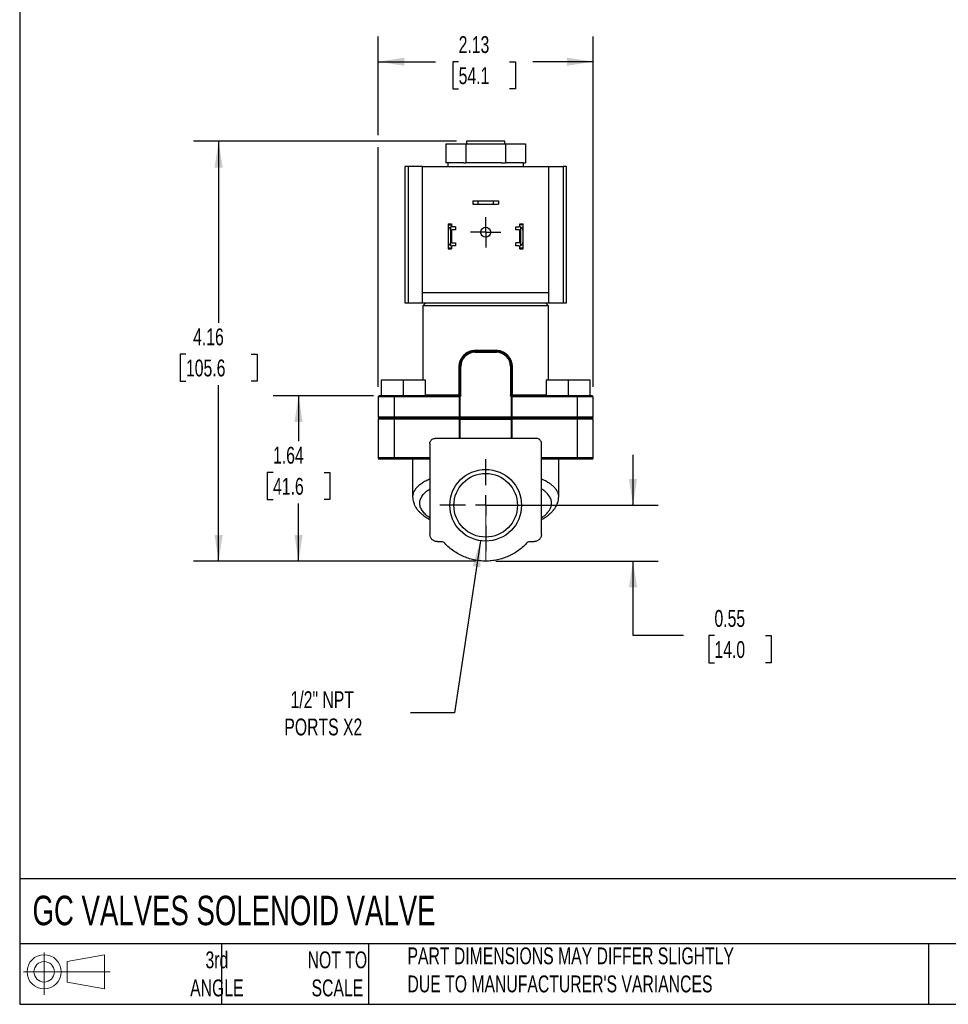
# Model space of a CAD drawing. Header units: inches. Extents: x 0.5 to 21.5, y 0.5 to 16.5.
# Tile 1 of 6: x 0.5 to 9.7, y 0.5 to 10.2. Entities that reach past the tile are written whole.
import ezdxf

# ---------------------------------------------------------------- set-up
doc = ezdxf.new("R2010")
doc.units = ezdxf.units.IN
doc.header["$LTSCALE"] = 2
doc.header["$MEASUREMENT"] = 0
doc.linetypes.add('SLD-Center', pattern=[0.75, 0.6, -0.05, 0.05, -0.05])
doc.linetypes.add('SLD-Solid', pattern=[0])
doc.layers.add('CENTER', color=40, linetype='SLD-Center')
doc.layers.add('SLD-DEFPOINTS', color=7, linetype='Continuous')
doc.layers.add('DIMENSIONS', color=140, linetype='SLD-Solid', lineweight=25)
doc.layers.add('TEXT', color=140, linetype='SLD-Solid', lineweight=25)
doc.styles.add('SLDTEXTSTYLE0', font='TXT', dxfattribs={"width": 0.7})
doc.dimstyles.new('SLDDIMSTYLE0', dxfattribs={"dimtxt": 0.169922, "dimasz": 0.26, "dimexe": 0, "dimexo": 0.0625, "dimgap": 0.04248, "dimtad": 0, "dimtih": 1, "dimtoh": 1, "dimrnd": 1e-09, "dimdsep": 46, "dimtxsty": 'SLDTEXTSTYLE0', "dimsah": 1, "dimcen": 0.09, "dimadec": 0, "dimazin": 2, "dimtfac": 1, "dimtmove": 0, "dimatfit": 0, "dimfxl": 0, "dimfrac": 2, "dimtolj": 1, "dimtzin": 12, "dimarcsym": 0})
doc.dimstyles.new('SLDDIMSTYLE1', dxfattribs={"dimtxt": 0.169922, "dimasz": 0.26, "dimexe": 0, "dimexo": 0.0625, "dimgap": 0.04248, "dimtad": 0, "dimtih": 1, "dimtoh": 1, "dimrnd": 1e-09, "dimzin": 12, "dimdsep": 46, "dimtxsty": 'SLDTEXTSTYLE0', "dimsah": 1, "dimcen": 0.09, "dimadec": 0, "dimazin": 3, "dimtfac": 1, "dimtofl": 0, "dimtmove": 0, "dimatfit": 3, "dimfxl": 0, "dimfrac": 2, "dimtolj": 1, "dimtzin": 12, "dimarcsym": 0})
doc.dimstyles.new('SLDDIMSTYLE2', dxfattribs={"dimtxt": 0.169922, "dimasz": 0.26, "dimexe": 0, "dimexo": 0.0625, "dimgap": 0.04248, "dimtad": 0, "dimtih": 1, "dimtoh": 1, "dimrnd": 1e-09, "dimzin": 12, "dimdsep": 46, "dimtxsty": 'SLDTEXTSTYLE0', "dimsah": 1, "dimcen": 0, "dimadec": 0, "dimazin": 3, "dimtfac": 1, "dimtofl": 0, "dimtmove": 0, "dimatfit": 3, "dimfxl": 0, "dimfrac": 2, "dimtolj": 1, "dimtzin": 12, "dimarcsym": 0})

# ---------------------------------------------------------------- blocks, each defined once
blk = doc.blocks.new('Block11')
at = {"color": 7, "linetype": 'SLD-Solid', "lineweight": 18}
for p, q in [((0.2038, 0.4182), (0.2038, 0)), ((0.4315, 0.3281), (0.8012, 0.3962)), ((0.8012, 0.3962), (0.8012, 0.0576)), ((0.4315, 0.1257), (0.4315, 0.3281)), ((0, 0.2269), (0.8562, 0.2269)), ((0.4315, 0.1257), (0.8012, 0.0576))]:
    blk.add_line(p, q, dxfattribs=at)
for radius in [0.1693, 0.1012]:
    blk.add_circle((0.2038, 0.2269), radius, dxfattribs=at)
blk = doc.blocks.new('Block12')
at = {"layer": 'SLD-DEFPOINTS'}
blk.add_blockref('Block11', (0, 0), dxfattribs=at)
blk = doc.blocks.new('_D')
at = {"layer": 'DIMENSIONS'}
for p, q in [((6.5734, 5.4396), (6.5734, 5.9396)), ((5.2143, 5.4396), (6.8234, 5.4396)), ((5.2143, 4.8871), (6.8234, 4.8871)), ((6.5734, 4.1502), (6.5734, 4.8871)), ((7.0734, 4.1502), (6.5734, 4.1502)), ((7.3798, 4.1502), (7.3228, 4.1502)), ((7.3228, 4.1502), (7.3228, 3.8801)), ((7.8848, 4.1502), (7.9418, 4.1502)), ((7.9418, 4.1502), (7.9418, 3.8801)), ((7.3228, 3.8801), (7.3798, 3.8801)), ((7.9418, 3.8801), (7.8848, 3.8801))]:
    blk.add_line(p, q, dxfattribs=at)
for points in [[(6.5734, 5.4396), (6.6134, 5.6996), (6.5334, 5.6996)], [(6.5734, 4.8871), (6.5334, 4.6271), (6.6134, 4.6271)]]:
    blk.add_solid(points, dxfattribs=at)
at = {"layer": 'DIMENSIONS', "char_height": 0.16667, "attachment_point": 1, "style": 'SLDTEXTSTYLE0'}
for s, insert in [('0.55', (7.3798, 4.4031)), ('14.0', (7.3798, 4.095))]:
    blk.add_mtext(s, dxfattribs=dict(at, insert=insert))
blk = doc.blocks.new('_D_1')
at = {"layer": 'DIMENSIONS'}
for p, q in [((4.0022, 6.523), (3.0114, 6.523)), ((3.2614, 6.523), (3.2614, 6.0738)), ((3.0089, 5.7657), (2.9519, 5.7657)), ((2.9519, 5.7657), (2.9519, 5.4956)), ((3.5139, 5.7657), (3.5709, 5.7657)), ((3.5709, 5.7657), (3.5709, 5.4956)), ((2.9519, 5.4956), (3.0089, 5.4956)), ((3.5709, 5.4956), (3.5139, 5.4956)), ((3.2614, 4.8871), (3.2614, 5.4576)), ((5.0143, 4.8871), (3.0114, 4.8871))]:
    blk.add_line(p, q, dxfattribs=at)
for points in [[(3.2614, 6.523), (3.2214, 6.263), (3.3014, 6.263)], [(3.2614, 4.8871), (3.3014, 5.1471), (3.2214, 5.1471)]]:
    blk.add_solid(points, dxfattribs=at)
at = {"layer": 'DIMENSIONS', "char_height": 0.16667, "attachment_point": 1, "style": 'SLDTEXTSTYLE0'}
for s, insert in [('1.64', (3.0089, 6.0186)), ('41.6', (3.0089, 5.7105))]:
    blk.add_mtext(s, dxfattribs=dict(at, insert=insert))
blk = doc.blocks.new('_D_2')
at = {"layer": 'DIMENSIONS'}
for p, q in [((4.8258, 9.043), (2.2199, 9.043)), ((2.4699, 9.043), (2.4699, 7.2452)), ((2.1468, 6.9371), (2.0897, 6.9371)), ((2.0897, 6.9371), (2.0897, 6.667)), ((2.7931, 6.9371), (2.8502, 6.9371)), ((2.8502, 6.9371), (2.8502, 6.667)), ((2.0897, 6.667), (2.1468, 6.667)), ((2.4699, 4.8871), (2.4699, 6.629)), ((2.8502, 6.667), (2.7931, 6.667)), ((5.0143, 4.8871), (2.2199, 4.8871))]:
    blk.add_line(p, q, dxfattribs=at)
for points in [[(2.4699, 9.043), (2.4299, 8.783), (2.5099, 8.783)], [(2.4699, 4.8871), (2.5099, 5.1471), (2.4299, 5.1471)]]:
    blk.add_solid(points, dxfattribs=at)
at = {"layer": 'DIMENSIONS', "char_height": 0.16667, "attachment_point": 1, "style": 'SLDTEXTSTYLE0'}
for s, insert in [('4.16', (2.2175, 7.19)), ('105.6', (2.1468, 6.8819))]:
    blk.add_mtext(s, dxfattribs=dict(at, insert=insert))
blk = doc.blocks.new('_D_3')
at = {"layer": 'DIMENSIONS'}
for p, q in [((4.0488, 9.103), (4.0488, 10.0804)), ((6.1798, 6.613), (6.1798, 10.0804)), ((4.0488, 9.8304), (4.6166, 9.8304)), ((4.8468, 9.8304), (4.7898, 9.8304)), ((4.7898, 9.8304), (4.7898, 9.5604)), ((5.3518, 9.8304), (5.4088, 9.8304)), ((5.4088, 9.8304), (5.4088, 9.5604)), ((6.1798, 9.8304), (5.5821, 9.8304)), ((4.7898, 9.5604), (4.8468, 9.5604)), ((5.4088, 9.5604), (5.3518, 9.5604)), ((4.0488, 6.613), (4.0488, 8.983))]:
    blk.add_line(p, q, dxfattribs=at)
for points in [[(4.0488, 9.8304), (4.3088, 9.7904), (4.3088, 9.8704)], [(6.1798, 9.8304), (5.9198, 9.8704), (5.9198, 9.7904)]]:
    blk.add_solid(points, dxfattribs=at)
at = {"layer": 'DIMENSIONS', "char_height": 0.16667, "attachment_point": 1, "style": 'SLDTEXTSTYLE0'}
for s, insert in [('2.13', (4.8468, 10.0833)), ('54.1', (4.8468, 9.7752))]:
    blk.add_mtext(s, dxfattribs=dict(at, insert=insert))
blk = doc.blocks.new('_D_4')
at = {"layer": 'DIMENSIONS'}
for p, q in [((5.0619, 5.0885), (4.8073, 3.3839)), ((4.8073, 3.3839), (4.3698, 3.3839))]:
    blk.add_line(p, q, dxfattribs=at)
blk.add_solid([(5.0619, 5.0885), (4.9839, 4.8373), (5.063, 4.8255)], dxfattribs=at)
at = {"layer": 'DIMENSIONS', "char_height": 0.16667, "attachment_point": 1, "style": 'SLDTEXTSTYLE0'}
for s, insert in [('1/2" NPT', (3.1823, 3.5987)), ('PORTS X2', (3.1207, 3.3287))]:
    blk.add_mtext(s, dxfattribs=dict(at, insert=insert))
blk = doc.blocks.new('SW_CENTERMARKSYMBOL_0')
at = {"layer": 'CENTER', "color": 0}
for p, q in [((0, 0.1), (0, 0.14975)), ((0, 0), (0, 0.1)), ((-0.1, 0), (-0.14975, 0)), ((0, 0), (-0.1, 0)), ((0, 0), (0, -0.1)), ((0, 0), (0.1, 0)), ((0.1, 0), (0.14975, 0)), ((0, -0.1), (0, -0.14975))]:
    blk.add_line(p, q, dxfattribs=at)
blk = doc.blocks.new('SW_CENTERMARKSYMBOL_1')
at = {"layer": 'CENTER', "color": 0}
for p, q in [((0, 0.2), (0, 0.455)), ((0, 0), (0, 0.1)), ((-0.2, 0), (-0.455, 0)), ((0, 0), (-0.1, 0)), ((0, 0), (0, -0.1)), ((0, 0), (0.1, 0)), ((0.2, 0), (0.455, 0)), ((0, -0.2), (0, -0.455))]:
    blk.add_line(p, q, dxfattribs=at)

msp = doc.modelspace()

# ---------------------------------------------------------------- linework, layer by layer
for p, q in [((4.7211, 9.016), (4.7211, 8.83)), ((4.7211, 9.016), (4.9177, 9.016)), ((4.9177, 9.016), (4.9177, 8.83)), ((4.9177, 9.016), (5.3109, 9.016)), ((4.9258, 9.043), (4.9258, 9.016)), ((5.3028, 9.043), (4.9258, 9.043)), ((5.3028, 9.016), (5.3028, 9.043)), ((5.3109, 9.016), (5.3109, 8.83)), ((5.3109, 9.016), (5.5075, 9.016)), ((5.5075, 9.016), (5.5075, 8.83)), ((4.3143, 8.793), (4.3143, 7.443)), ((4.3454, 8.793), (4.3143, 8.793)), ((4.3454, 8.793), (4.3454, 7.443)), ((4.4893, 8.793), (4.3454, 8.793)), ((4.4893, 7.543), (4.4893, 8.793)), ((4.4893, 8.793), (5.7393, 8.793)), ((4.7433, 8.83), (4.7211, 8.83)), ((4.7413, 8.83), (4.7413, 8.793)), ((4.8956, 8.83), (4.7433, 8.83)), ((4.8956, 8.83), (4.9177, 8.83)), ((4.962, 8.83), (4.9177, 8.83)), ((5.2666, 8.83), (4.962, 8.83)), ((5.2666, 8.83), (5.3109, 8.83)), ((5.3331, 8.83), (5.3109, 8.83)), ((5.4853, 8.83), (5.3331, 8.83)), ((5.4853, 8.83), (5.5075, 8.83)), ((5.4873, 8.793), (5.4873, 8.83)), ((5.7393, 7.543), (5.7393, 8.793)), ((5.7393, 8.793), (5.8832, 8.793)), ((5.8832, 8.793), (5.8832, 7.443)), ((5.9143, 8.793), (5.8832, 8.793)), ((5.9143, 7.443), (5.9143, 8.793)), ((4.9878, 8.452), (4.9878, 8.42)), ((4.9878, 8.452), (5.0378, 8.452)), ((4.9878, 8.42), (5.0378, 8.42)), ((5.0378, 8.452), (5.0378, 8.42)), ((5.0378, 8.452), (5.1908, 8.452)), ((5.0378, 8.42), (5.1908, 8.42)), ((5.1908, 8.42), (5.1908, 8.452)), ((5.1908, 8.452), (5.2408, 8.452)), ((5.1908, 8.42), (5.2408, 8.42)), ((5.2408, 8.452), (5.2408, 8.42)), ((4.7433, 8.227), (4.7753, 8.227)), ((4.7433, 8.227), (4.7433, 8.2156)), ((4.7433, 8.2156), (4.7753, 8.2156)), ((4.7433, 8.2156), (4.7433, 8.1556)), ((4.7693, 8.0104), (4.7693, 8.1937)), ((4.7753, 8.227), (4.7753, 8.2156)), ((4.7753, 8.2156), (4.7753, 8.1955)), ((4.8143, 8.1965), (4.7843, 8.1965)), ((4.8143, 8.1965), (4.8143, 8.1655)), ((5.4143, 8.1655), (5.4143, 8.1965)), ((5.4143, 8.1965), (5.4443, 8.1965)), ((5.4533, 8.227), (5.4853, 8.227)), ((5.4533, 8.2156), (5.4533, 8.227)), ((5.4853, 8.2156), (5.4533, 8.2156)), ((5.4533, 8.1955), (5.4533, 8.2156)), ((5.4593, 8.1937), (5.4593, 8.0104)), ((5.4853, 8.2156), (5.4853, 8.227)), ((5.4853, 8.1556), (5.4853, 8.2156)), ((4.7433, 8.1556), (4.7433, 8.0485)), ((4.7753, 8.1595), (4.7753, 8.0445)), ((4.8143, 8.1655), (4.7813, 8.1655)), ((5.4473, 8.1655), (5.4143, 8.1655)), ((5.4533, 8.0445), (5.4533, 8.1595)), ((5.4853, 8.0485), (5.4853, 8.1556)), ((4.7433, 8.0485), (4.7433, 7.9885)), ((4.7753, 8.0085), (4.7753, 7.9885)), ((4.7813, 8.0385), (4.8143, 8.0385)), ((4.8143, 8.0075), (4.7843, 8.0075)), ((4.8143, 8.0385), (4.8143, 8.0075)), ((5.4143, 8.0075), (5.4143, 8.0385)), ((5.4473, 8.0385), (5.4143, 8.0385)), ((5.4443, 8.0075), (5.4143, 8.0075)), ((5.4533, 7.9885), (5.4533, 8.0085)), ((5.4853, 7.9885), (5.4853, 8.0485)), ((4.7433, 7.9885), (4.7753, 7.9885)), ((4.7433, 7.9885), (4.7433, 7.977)), ((4.7433, 7.977), (4.7753, 7.977)), ((4.7753, 7.9885), (4.7753, 7.977)), ((5.4533, 7.9885), (5.4853, 7.9885)), ((5.4533, 7.977), (5.4533, 7.9885)), ((5.4533, 7.977), (5.4853, 7.977)), ((5.4853, 7.977), (5.4853, 7.9885)), ((5.7393, 7.543), (4.4893, 7.543)), ((4.4893, 7.443), (4.4893, 7.543)), ((5.7393, 7.443), (5.7393, 7.543)), ((4.3143, 7.443), (4.3454, 7.443)), ((4.3454, 7.443), (4.4893, 7.443)), ((4.4893, 7.443), (5.7393, 7.443)), ((4.5218, 7.443), (4.4918, 7.413)), ((4.4918, 7.413), (4.4918, 6.683)), ((5.7368, 7.413), (4.4918, 7.413)), ((5.7368, 7.413), (5.7068, 7.443)), ((5.7368, 6.683), (5.7368, 7.413)), ((5.7393, 7.443), (5.8832, 7.443)), ((5.8832, 7.443), (5.9143, 7.443)), ((5.2203, 6.964), (5.0083, 6.964)), ((5.0083, 6.964), (5.0083, 6.954)), ((5.0083, 6.954), (5.2203, 6.954)), ((5.01, 6.974), (5.2186, 6.974)), ((5.2203, 6.964), (5.2203, 6.954)), ((4.8583, 6.814), (4.8525, 6.814)), ((4.8525, 6.533), (4.8525, 6.814)), ((4.8583, 6.814), (4.8683, 6.814)), ((4.8583, 6.814), (4.8583, 6.5326)), ((4.8683, 6.5254), (4.8683, 6.814)), ((5.3603, 6.814), (5.3603, 6.5254)), ((5.3703, 6.814), (5.3603, 6.814)), ((5.3703, 6.5326), (5.3703, 6.814)), ((5.3703, 6.814), (5.3761, 6.814)), ((5.3761, 6.814), (5.3761, 6.533)), ((4.0813, 6.523), (4.0813, 6.683)), ((4.0813, 6.683), (4.2988, 6.683)), ((4.2988, 6.683), (4.2988, 6.523)), ((4.2988, 6.683), (4.5163, 6.683)), ((4.5163, 6.683), (4.5163, 6.523)), ((5.7123, 6.683), (5.7123, 6.523)), ((5.7123, 6.683), (5.9298, 6.683)), ((5.9298, 6.683), (5.9298, 6.523)), ((5.9298, 6.683), (6.1473, 6.683)), ((6.1473, 6.683), (6.1473, 6.523)), ((4.5163, 6.533), (4.8525, 6.533)), ((4.8525, 6.533), (4.8583, 6.533)), ((5.3761, 6.533), (5.3703, 6.533)), ((5.3761, 6.533), (5.7123, 6.533)), ((4.0488, 6.513), (4.0488, 6.311)), ((4.2092, 6.513), (4.0488, 6.513)), ((4.0813, 6.523), (4.1022, 6.523)), ((4.2128, 6.523), (4.1376, 6.523)), ((4.8549, 6.513), (4.2092, 6.513)), ((4.2092, 6.513), (4.2092, 6.311)), ((4.8483, 6.523), (4.2128, 6.523)), ((4.8549, 6.311), (4.8549, 6.513)), ((4.862, 6.311), (4.862, 6.518)), ((5.3666, 6.518), (5.3666, 6.311)), ((6.0194, 6.513), (5.3738, 6.513)), ((5.3738, 6.513), (5.3738, 6.311)), ((6.0158, 6.523), (5.3803, 6.523)), ((6.1264, 6.523), (6.0158, 6.523)), ((6.0194, 6.513), (6.0194, 6.311)), ((6.1798, 6.513), (6.0194, 6.513)), ((6.1473, 6.523), (6.1264, 6.523)), ((6.1798, 6.311), (6.1798, 6.513)), ((4.2092, 6.311), (4.0488, 6.311)), ((4.0488, 6.291), (4.0488, 5.908)), ((4.2092, 6.291), (4.0488, 6.291)), ((4.2128, 6.301), (4.0588, 6.301)), ((4.8549, 6.311), (4.2092, 6.311)), ((4.8549, 6.291), (4.2092, 6.291)), ((4.2092, 6.291), (4.2092, 5.908)), ((4.8584, 6.301), (4.2128, 6.301)), ((4.862, 6.311), (4.8549, 6.311)), ((4.862, 6.291), (4.8549, 6.291)), ((4.8549, 6.101), (4.8549, 6.291)), ((4.862, 6.301), (4.8584, 6.301)), ((5.3666, 6.311), (4.862, 6.311)), ((4.862, 6.301), (4.862, 6.311)), ((5.3666, 6.301), (4.862, 6.301)), ((4.862, 6.291), (4.862, 6.301)), ((4.862, 6.101), (4.862, 6.291)), ((4.862, 6.291), (5.3666, 6.291)), ((5.3666, 6.311), (5.3666, 6.301)), ((5.3666, 6.311), (5.3738, 6.311)), ((5.3702, 6.301), (5.3666, 6.301)), ((5.3666, 6.301), (5.3666, 6.291)), ((5.3738, 6.291), (5.3666, 6.291)), ((5.3666, 6.291), (5.3666, 6.101)), ((6.0158, 6.301), (5.3702, 6.301)), ((6.0194, 6.311), (5.3738, 6.311)), ((5.3738, 6.291), (5.3738, 6.101)), ((6.0194, 6.291), (5.3738, 6.291)), ((6.1698, 6.301), (6.0158, 6.301)), ((6.1798, 6.311), (6.0194, 6.311)), ((6.0194, 6.291), (6.0194, 5.908)), ((6.1798, 6.291), (6.0194, 6.291)), ((6.1798, 5.908), (6.1798, 6.291)), ((4.2092, 5.908), (4.0488, 5.908)), ((4.0588, 5.898), (4.2128, 5.898)), ((4.5618, 5.908), (4.2092, 5.908)), ((4.2128, 5.898), (4.5618, 5.898)), ((4.3908, 5.898), (4.3908, 5.5249)), ((6.0194, 5.908), (5.6668, 5.908)), ((5.6668, 5.898), (6.0158, 5.898)), ((5.8378, 5.5249), (5.8378, 5.898)), ((6.1798, 5.908), (6.0194, 5.908)), ((4.391, 5.5249), (4.391, 5.524))]:
    msp.add_line(p, q)
at = {"color": 7, "linetype": 'SLD-Center', "lineweight": 18}
msp.add_line((5.1143, 5.4396), (5.1143, 4.8871), dxfattribs=at)
at = {"flags": 128}
for points in [[(4.8525, 6.533), (4.8524, 6.5311), (4.8522, 6.5292), (4.8518, 6.5275), (4.8513, 6.526), (4.8506, 6.5247), (4.8499, 6.5238), (4.8491, 6.5232), (4.8483, 6.523)], [(5.3803, 6.523), (5.3795, 6.5232), (5.3787, 6.5238), (5.378, 6.5247), (5.3773, 6.526), (5.3768, 6.5275), (5.3764, 6.5292), (5.3762, 6.5311), (5.3761, 6.533)], [(4.2128, 6.523), (4.2121, 6.5228), (4.2115, 6.5223), (4.2108, 6.5214), (4.2103, 6.5201), (4.2098, 6.5186), (4.2095, 6.5169), (4.2093, 6.515), (4.2092, 6.513)], [(6.0158, 6.523), (6.0165, 6.5228), (6.0172, 6.5223), (6.0178, 6.5214), (6.0183, 6.5201), (6.0188, 6.5186), (6.0191, 6.5169), (6.0193, 6.515), (6.0194, 6.513)], [(4.2092, 6.311), (4.2093, 6.3091), (4.2095, 6.3072), (4.2098, 6.3055), (4.2103, 6.304), (4.2108, 6.3027), (4.2115, 6.3018), (4.2121, 6.3012), (4.2128, 6.301)], [(4.2128, 6.301), (4.2121, 6.3008), (4.2115, 6.3003), (4.2108, 6.2994), (4.2103, 6.2981), (4.2098, 6.2966), (4.2095, 6.2949), (4.2093, 6.293), (4.2092, 6.291)], [(4.8584, 6.301), (4.8577, 6.3012), (4.8571, 6.3018), (4.8564, 6.3027), (4.8559, 6.304), (4.8555, 6.3055), (4.8551, 6.3072), (4.8549, 6.3091), (4.8549, 6.311)], [(4.8549, 6.291), (4.8549, 6.293), (4.8551, 6.2949), (4.8555, 6.2966), (4.8559, 6.2981), (4.8564, 6.2994), (4.8571, 6.3003), (4.8577, 6.3008), (4.8584, 6.301)], [(5.3738, 6.311), (5.3737, 6.3091), (5.3735, 6.3072), (5.3732, 6.3055), (5.3727, 6.304), (5.3722, 6.3027), (5.3716, 6.3018), (5.3709, 6.3012), (5.3702, 6.301)], [(5.3702, 6.301), (5.3709, 6.3008), (5.3716, 6.3003), (5.3722, 6.2994), (5.3727, 6.2981), (5.3732, 6.2966), (5.3735, 6.2949), (5.3737, 6.293), (5.3738, 6.291)], [(6.0194, 6.311), (6.0193, 6.3091), (6.0191, 6.3072), (6.0188, 6.3055), (6.0183, 6.304), (6.0178, 6.3027), (6.0172, 6.3018), (6.0165, 6.3012), (6.0158, 6.301)], [(6.0158, 6.301), (6.0165, 6.3008), (6.0172, 6.3003), (6.0178, 6.2994), (6.0183, 6.2981), (6.0188, 6.2966), (6.0191, 6.2949), (6.0193, 6.293), (6.0194, 6.291)], [(4.2092, 5.908), (4.2093, 5.9061), (4.2095, 5.9042), (4.2098, 5.9025), (4.2103, 5.901), (4.2108, 5.8997), (4.2115, 5.8988), (4.2121, 5.8982), (4.2128, 5.898)], [(6.0194, 5.908), (6.0193, 5.9061), (6.0191, 5.9042), (6.0188, 5.9025), (6.0183, 5.901), (6.0178, 5.8997), (6.0172, 5.8988), (6.0165, 5.8982), (6.0158, 5.898)]]:
    msp.add_lwpolyline(points, dxfattribs=at)
for centre, radius in [((5.1143, 8.1424), 0.0498), ((5.1143, 5.4396), 0.355), ((5.1143, 5.4396), 0.315)]:
    msp.add_circle(centre, radius)
for centre, radius, start, end in [((4.7843, 8.1556), 0.041, 111.44521, 180), ((4.7843, 8.1556), 0.041, 90, 111.44521), ((5.4443, 8.1556), 0.041, 68.55479, 90), ((5.4443, 8.1556), 0.041, 0, 68.55479), ((4.7813, 8.1595), 0.006, 90, 180), ((5.4473, 8.1595), 0.006, 0, 90), ((4.7843, 8.0485), 0.041, 180, 248.55479), ((4.7843, 8.0485), 0.041, 248.55479, 270), ((4.7813, 8.0445), 0.006, 180, 270), ((5.4443, 8.0485), 0.041, 270, 291.44521), ((5.4473, 8.0445), 0.006, 270, 0), ((5.4443, 8.0485), 0.041, 291.44521, 0), ((5.0083, 6.814), 0.15, 90, 180), ((5.0083, 6.814), 0.14, 90, 180), ((4.9938, 6.9716), 0.0164, 332.4292, 8.54334), ((5.2348, 6.9716), 0.0164, 171.45666, 207.5708), ((5.2203, 6.814), 0.15, 0, 90), ((5.2203, 6.814), 0.14, 0, 90), ((4.8483, 6.533), 0.01, 270, 0), ((4.8484, 6.5327), 0.00988, 273.73567, 359.47479), ((5.3803, 6.533), 0.01, 180, 270), ((5.3802, 6.5327), 0.00988, 180.52559, 266.26432), ((4.0588, 6.513), 0.01, 90, 180), ((6.1698, 6.513), 0.01, 0, 90), ((4.0588, 6.311), 0.01, 180, 270), ((4.0588, 6.291), 0.01, 90, 180), ((6.1698, 6.311), 0.01, 270, 0), ((6.1698, 6.291), 0.01, 0, 90), ((4.0588, 5.908), 0.01, 180, 270), ((6.1698, 5.908), 0.01, 270, 0)]:
    msp.add_arc(centre, radius, start, end)
for centre, start_param, end_param in [((4.8862, 6.513), 2.586415, 2.620382), ((5.3424, 6.513), 0.521211, 0.555177)]:
    msp.add_ellipse(centre, major_axis=(0.0279, 0), ratio=0.358295, start_param=start_param, end_param=end_param)
for points, knots in [([(4.8525, 6.814), (4.8526, 6.8167), (4.8526, 6.822), (4.8532, 6.8299), (4.8542, 6.8378), (4.8555, 6.8456), (4.8572, 6.8533), (4.8593, 6.8609), (4.8618, 6.8685), (4.8656, 6.8783), (4.8712, 6.8902), (4.8792, 6.9036), (4.8884, 6.9161), (4.8987, 6.9275), (4.91, 6.938), (4.9223, 6.9473), (4.9355, 6.9553), (4.9494, 6.962), (4.9639, 6.9673), (4.979, 6.9712), (4.9944, 6.9736), (5.0048, 6.9739), (5.01, 6.974)], [0, 0, 0, 0, 0.031339, 0.062494, 0.093554, 0.124608, 0.155747, 0.187059, 0.218633, 0.250553, 0.312833, 0.37564, 0.437705, 0.500139, 0.562716, 0.625403, 0.687774, 0.750002, 0.813279, 0.875642, 0.937683, 1, 1, 1, 1]), ([(5.2186, 6.974), (5.2213, 6.974), (5.2265, 6.9739), (5.2343, 6.9733), (5.242, 6.9724), (5.2496, 6.971), (5.2572, 6.9693), (5.2646, 6.9671), (5.272, 6.9646), (5.2817, 6.9608), (5.2933, 6.9552), (5.3064, 6.9472), (5.3187, 6.938), (5.33, 6.9275), (5.3403, 6.916), (5.3495, 6.9035), (5.3575, 6.8901), (5.3637, 6.8768), (5.3684, 6.8639), (5.3719, 6.8517), (5.3743, 6.8393), (5.3758, 6.8267), (5.376, 6.8183), (5.3761, 6.814)], [0, 0, 0, 0, 0.031289, 0.0624343, 0.0935108, 0.1245939, 0.155759, 0.1870809, 0.2186331, 0.2504878, 0.3126659, 0.3750162, 0.4375931, 0.5000899, 0.562821, 0.6252076, 0.6878126, 0.7499231, 0.8007208, 0.8507674, 0.9004194, 0.9500417, 1, 1, 1, 1]), ([(4.8583, 6.5326), (4.8583, 6.5324), (4.8584, 6.532), (4.8586, 6.531), (4.8591, 6.5298), (4.8598, 6.5282), (4.8609, 6.5263), (4.8622, 6.5245), (4.8638, 6.5235), (4.8652, 6.5234), (4.8667, 6.524), (4.8677, 6.5248), (4.8683, 6.5254)], [0, 0, 0, 0, 0.066102, 0.148236, 0.247393, 0.364129, 0.498781, 0.642626, 0.748839, 0.809092, 0.874578, 1, 1, 1, 1]), ([(5.3603, 6.5254), (5.3609, 6.5248), (5.3619, 6.524), (5.3634, 6.5234), (5.3648, 6.5235), (5.3663, 6.5245), (5.3677, 6.5262), (5.3688, 6.528), (5.3696, 6.5298), (5.3702, 6.5315), (5.3703, 6.5322), (5.3703, 6.5326)], [0, 0, 0, 0, 0.124764, 0.190298, 0.250675, 0.350737, 0.500081, 0.624137, 0.749762, 0.880923, 1, 1, 1, 1]), ([(4.1068, 6.523), (4.098, 6.523), (4.0789, 6.523), (4.0624, 6.523), (4.06, 6.523), (4.0588, 6.523)], [0, 0, 0, 0, 0.296188, 0.648094, 1, 1, 1, 1]), ([(4.2128, 6.523), (4.1907, 6.523), (4.1698, 6.523), (4.1323, 6.523), (4.1158, 6.523), (4.1022, 6.523)], [0, 0, 0, 0, 0.5, 0.5, 1, 1, 1, 1]), ([(4.8625, 6.5183), (4.8616, 6.5184), (4.8597, 6.5186), (4.8571, 6.5194), (4.8544, 6.5203), (4.852, 6.5213), (4.8501, 6.5222), (4.8494, 6.5226), (4.8491, 6.5228)], [0, 0, 0, 0, 0.157362, 0.323439, 0.500346, 0.693876, 0.858971, 1, 1, 1, 1]), ([(4.8683, 6.5254), (4.868, 6.5246), (4.8673, 6.5232), (4.8661, 6.5215), (4.8646, 6.5197), (4.8633, 6.5189), (4.8625, 6.5183)], [0, 0, 0, 0, 0.258094, 0.499545, 0.684783, 1, 1, 1, 1]), ([(5.3661, 6.5183), (5.3655, 6.5187), (5.3645, 6.5193), (5.3634, 6.5204), (5.3624, 6.5217), (5.3613, 6.5232), (5.3607, 6.5246), (5.3603, 6.5254)], [0, 0, 0, 0, 0.227315, 0.389549, 0.500754, 0.742015, 1, 1, 1, 1]), ([(5.3796, 6.5228), (5.3794, 6.5227), (5.379, 6.5225), (5.3782, 6.5221), (5.3771, 6.5215), (5.3757, 6.5209), (5.3735, 6.52), (5.3703, 6.5189), (5.3675, 6.5185), (5.3661, 6.5183)], [0, 0, 0, 0, 0.082181, 0.172185, 0.271255, 0.380323, 0.500091, 0.761005, 1, 1, 1, 1]), ([(6.1264, 6.523), (6.1244, 6.523), (6.1205, 6.523), (6.1141, 6.523), (6.1074, 6.523), (6.1015, 6.523), (6.0942, 6.523), (6.0866, 6.523), (6.0776, 6.523), (6.068, 6.523), (6.0568, 6.523), (6.0436, 6.523), (6.0299, 6.523), (6.0205, 6.523), (6.0158, 6.523)], [0, 0, 0, 0, 0.071411, 0.14282, 0.214227, 0.285633, 0.325978, 0.42828, 0.501381, 0.571791, 0.678844, 0.785898, 0.89295, 1, 1, 1, 1]), ([(6.1479, 6.523), (6.1474, 6.523), (6.1468, 6.523), (6.1451, 6.523), (6.1424, 6.523), (6.1376, 6.523), (6.1322, 6.523), (6.1281, 6.523), (6.1265, 6.523)], [0, 0, 0, 0, 0.0896228, 0.110031, 0.2715432, 0.5090627, 0.7940848, 1, 1, 1, 1]), ([(4.5618, 6.051), (4.5618, 6.0576), (4.5631, 6.0641), (4.5668, 6.0731), (4.5684, 6.076), (4.572, 6.0815), (4.5741, 6.0841), (4.581, 6.091), (4.5866, 6.0947), (4.5987, 6.0997), (4.6052, 6.101), (4.6118, 6.101)], [0, 0, 0, 0, 0.25, 0.25, 0.375, 0.375, 0.5, 0.5, 0.75, 0.75, 1, 1, 1, 1]), ([(4.5618, 6.051), (4.5618, 5.9029), (4.5618, 5.7529), (4.5618, 5.4523), (4.5618, 5.3016), (4.5618, 5.152)], [0, 0, 0, 0, 0.5, 0.5, 1, 1, 1, 1]), ([(5.6168, 6.101), (5.4506, 6.101), (5.2825, 6.101), (4.9461, 6.101), (4.778, 6.101), (4.6118, 6.101)], [0, 0, 0, 0, 0.5, 0.5, 1, 1, 1, 1]), ([(5.6668, 6.051), (5.6668, 6.0576), (5.6655, 6.0641), (5.6618, 6.0731), (5.6603, 6.076), (5.6566, 6.0815), (5.6545, 6.0841), (5.6476, 6.091), (5.642, 6.0947), (5.6299, 6.0997), (5.6234, 6.101), (5.6168, 6.101)], [0, 0, 0, 0, 0.25, 0.25, 0.375, 0.375, 0.5, 0.5, 0.75, 0.75, 1, 1, 1, 1]), ([(5.6668, 5.152), (5.6668, 5.3016), (5.6668, 5.4523), (5.6668, 5.7529), (5.6668, 5.9029), (5.6668, 6.051)], [0, 0, 0, 0, 0.5, 0.5, 1, 1, 1, 1]), ([(6.0158, 5.898), (6.0189, 5.898), (6.0252, 5.898), (6.0343, 5.898), (6.0433, 5.898), (6.0521, 5.898), (6.0607, 5.898), (6.069, 5.898), (6.0794, 5.898), (6.0914, 5.898), (6.1046, 5.898), (6.1168, 5.898), (6.1278, 5.898), (6.1377, 5.898), (6.1492, 5.898), (6.1602, 5.898), (6.1668, 5.898), (6.1691, 5.898), (6.1697, 5.898), (6.1698, 5.898), (6.1698, 5.898)], [0, 0, 0, 0, 0.0348955, 0.0697909, 0.1046864, 0.1395818, 0.1744773, 0.2093728, 0.2442682, 0.3082095, 0.3721453, 0.4361352, 0.5000994, 0.5642211, 0.6279781, 0.7558338, 0.8778529, 0.9387507, 0.9767513, 1, 1, 1, 1]), ([(4.5618, 5.6994), (4.5478, 5.6929), (4.5178, 5.6791), (4.4789, 5.6553), (4.4508, 5.6336), (4.4319, 5.6152), (4.4196, 5.601), (4.4088, 5.5855), (4.4003, 5.5696), (4.3945, 5.5536), (4.3913, 5.5388), (4.3911, 5.5292), (4.391, 5.5249)], [0, 0, 0, 0, 0.12916, 0.277282, 0.436404, 0.509758, 0.588696, 0.67322, 0.763331, 0.847459, 0.931405, 1, 1, 1, 1]), ([(5.8378, 5.5249), (5.8375, 5.5305), (5.837, 5.5411), (5.8334, 5.5557), (5.8288, 5.568), (5.8227, 5.5804), (5.8148, 5.5932), (5.8042, 5.6068), (5.7924, 5.6196), (5.7761, 5.6348), (5.7539, 5.6521), (5.7237, 5.6712), (5.6949, 5.6869), (5.6746, 5.6959), (5.6668, 5.6993)], [0, 0, 0, 0, 0.090191, 0.168352, 0.234482, 0.288582, 0.368088, 0.443457, 0.514689, 0.581788, 0.702644, 0.81728, 0.930539, 1, 1, 1, 1]), ([(4.5618, 5.3161), (4.5555, 5.3201), (4.5329, 5.3347), (4.5036, 5.362), (4.4768, 5.3976), (4.4625, 5.4344), (4.4604, 5.4717), (4.4706, 5.5088), (4.4934, 5.5449), (4.5233, 5.5764), (4.5505, 5.5947), (4.5618, 5.6023)], [0, 0, 0, 0, 0.047319, 0.16994, 0.293492, 0.417458, 0.541663, 0.665895, 0.789569, 0.912437, 1, 1, 1, 1]), ([(5.6668, 5.316), (5.6711, 5.3186), (5.6882, 5.3294), (5.7118, 5.3496), (5.7371, 5.3768), (5.7549, 5.4052), (5.7653, 5.4344), (5.768, 5.464), (5.7635, 5.49), (5.7547, 5.5124), (5.744, 5.5311), (5.7281, 5.5521), (5.705, 5.575), (5.6834, 5.5928), (5.6688, 5.6017), (5.6668, 5.6029)], [0, 0, 0, 0, 0.031143, 0.125664, 0.220799, 0.318602, 0.416767, 0.515023, 0.613304, 0.677232, 0.740893, 0.804568, 0.895293, 0.985537, 1, 1, 1, 1]), ([(4.3909, 5.5245), (4.3913, 5.5151), (4.392, 5.4978), (4.3975, 5.4741), (4.4039, 5.4555), (4.4101, 5.4416), (4.4165, 5.4292), (4.4243, 5.4162), (4.4343, 5.4018), (4.4477, 5.3852), (4.4664, 5.3655), (4.494, 5.3416), (4.5261, 5.3186), (4.5515, 5.3045), (4.5618, 5.2988)], [0, 0, 0, 0, 0.102052, 0.189323, 0.257674, 0.30715, 0.349809, 0.408358, 0.469918, 0.535538, 0.63085, 0.752325, 0.899294, 1, 1, 1, 1]), ([(5.6668, 5.2987), (5.6711, 5.3009), (5.6888, 5.3102), (5.7137, 5.3265), (5.7399, 5.346), (5.7573, 5.3613), (5.769, 5.3727), (5.7771, 5.3813), (5.7842, 5.3894), (5.791, 5.3977), (5.7989, 5.4083), (5.8085, 5.4227), (5.819, 5.442), (5.8288, 5.466), (5.8363, 5.4946), (5.8373, 5.5147), (5.8378, 5.5255)], [0, 0, 0, 0, 0.040523, 0.168601, 0.271439, 0.352235, 0.395744, 0.435909, 0.472705, 0.506142, 0.547121, 0.604571, 0.678604, 0.769259, 0.876464, 1, 1, 1, 1]), ([(4.6328, 5.081), (4.6281, 5.081), (4.6236, 5.0815), (4.6145, 5.0833), (4.61, 5.0846), (4.6014, 5.0882), (4.5973, 5.0904), (4.5896, 5.0955), (4.586, 5.0985), (4.5761, 5.1083), (4.5708, 5.1163), (4.5637, 5.1334), (4.5618, 5.1427), (4.5618, 5.152)], [0, 0, 0, 0, 0.125, 0.125, 0.25, 0.25, 0.375, 0.375, 0.5, 0.5, 0.75, 0.75, 1, 1, 1, 1]), ([(4.6328, 5.081), (4.6415, 5.081), (4.6588, 5.081), (4.6762, 5.081), (4.6849, 5.081)], [0, 0, 0, 0, 0.5, 1, 1, 1, 1]), ([(5.5288, 5.0743), (5.5027, 5.0447), (5.474, 5.0184), (5.427, 4.9837), (5.4107, 4.9729), (5.3768, 4.9531), (5.3593, 4.944), (5.306, 4.92), (5.269, 4.9078), (5.2115, 4.8954), (5.192, 4.8923), (5.1531, 4.8881), (5.1143, 4.8861), (5.0754, 4.8881), (5.0365, 4.8923), (5.0169, 4.8954), (4.9595, 4.9078), (4.9226, 4.92), (4.8692, 4.9441), (4.8517, 4.9531), (4.8178, 4.973), (4.8015, 4.9838), (4.7547, 5.0184), (4.7259, 5.0447), (4.6999, 5.0743)], [0, 0, 0, 0, 0.125, 0.125, 0.1875, 0.1875, 0.25, 0.25, 0.375, 0.375, 0.4375, 0.4375, 0.5, 0.5625, 0.5625, 0.625, 0.625, 0.75, 0.75, 0.8125, 0.8125, 0.875, 0.875, 1, 1, 1, 1]), ([(5.5438, 5.081), (5.5524, 5.081), (5.5698, 5.081), (5.5871, 5.081), (5.5958, 5.081)], [0, 0, 0, 0, 0.5, 1, 1, 1, 1]), ([(5.6668, 5.152), (5.6668, 5.1474), (5.6664, 5.1428), (5.6646, 5.1337), (5.6632, 5.1292), (5.6596, 5.1206), (5.6574, 5.1165), (5.6523, 5.1087), (5.6493, 5.1051), (5.6394, 5.0953), (5.6315, 5.09), (5.6144, 5.0829), (5.6051, 5.081), (5.5958, 5.081)], [0, 0, 0, 0, 0.125, 0.125, 0.25, 0.25, 0.375, 0.375, 0.5, 0.5, 0.75, 0.75, 1, 1, 1, 1])]:
    msp.add_open_spline(points, degree=3, knots=knots)
for points in [[(4.0813, 6.523), (4.0666, 6.523), (4.0588, 6.523), (4.0588, 6.523)], [(4.8491, 6.5228), (4.8488, 6.523), (4.8486, 6.523), (4.8483, 6.523)], [(4.8549, 6.513), (4.8571, 6.5147), (4.8595, 6.5164), (4.862, 6.518)], [(5.3666, 6.518), (5.3691, 6.5164), (5.3715, 6.5147), (5.3738, 6.513)], [(5.3803, 6.523), (5.3801, 6.523), (5.3798, 6.523), (5.3796, 6.5228)], [(6.1698, 6.523), (6.1698, 6.523), (6.1621, 6.523), (6.1473, 6.523)], [(4.6849, 5.081), (4.6905, 5.081), (4.6961, 5.0786), (4.6999, 5.0743)], [(5.5288, 5.0743), (5.5325, 5.0786), (5.5381, 5.081), (5.5438, 5.081)]]:
    msp.add_open_spline(points, degree=3)
at = {"layer": 'TEXT'}
for p, q in [((0.5, 16.5), (0.5, 0.5)), ((21.5, 1.7422), (0.5, 1.7422)), ((21.5, 1.1), (0.5, 1.1)), ((2.5, 1.1), (2.5, 0.5)), ((3.9537, 1.1), (3.9537, 0.5)), ((9.4997, 1.1), (9.4997, 0.5)), ((0.5, 0.5), (21.5, 0.5))]:
    msp.add_line(p, q, dxfattribs=at)

# ---------------------------------------------------------------- block references
at = {"layer": 'CENTER'}
for name, p in [('SW_CENTERMARKSYMBOL_0', (5.1143, 8.1424)), ('SW_CENTERMARKSYMBOL_1', (5.1143, 5.4396))]:
    msp.add_blockref(name, p, dxfattribs=at)
at = {"layer": 'SLD-DEFPOINTS'}
msp.add_blockref('Block12', (0.5384, 0.5948), dxfattribs=at)

# ---------------------------------------------------------------- texts
at = {"layer": 'TEXT', "style": 'SLDTEXTSTYLE0'}
for s, insert, char_height, attachment_point in [('GC VALVES SOLENOID VALVE', (0.6272, 1.5749), 0.291667, 1), ('3rd^JANGLE', (2.4526, 1.0234), 0.16667, 2), ('NOT TO^JSCALE', (3.6459, 1.0234), 0.166667, 2), ("PART DIMENSIONS MAY DIFFER SLIGHTLY ^JDUE TO MANUFACTURER'S VARIANCES", (4.3401, 1.063), 0.166667, 1)]:
    msp.add_mtext(s, dxfattribs=dict(at, insert=insert, char_height=char_height, attachment_point=attachment_point))

# ---------------------------------------------------------------- dimensions: what is measured, and where the dimension line sits
at = {"layer": 'DIMENSIONS'}
dim = msp.add_linear_dim(base=(6.1798, 9.8304), p1=(4.0488, 6.513), p2=(6.1798, 6.513), dimstyle='SLDDIMSTYLE1', dxfattribs=at)
dim.commit()
dim.dimension.update_dxf_attribs({"geometry": '_D_3', "text_midpoint": (5.0993, 9.8304), "dimtype": 160})
for base, p1, p2, dimstyle, picture, middle in [((2.4699, 9.043), (5.1143, 4.8871), (4.9258, 9.043), 'SLDDIMSTYLE1', '_D_2', (2.4699, 6.9371)), ((3.2614, 6.523), (5.1143, 4.8871), (4.1022, 6.523), 'SLDDIMSTYLE1', '_D_1', (3.2614, 5.7657)), ((6.5734, 4.8871), (5.1143, 5.4396), (5.1143, 4.8871), 'SLDDIMSTYLE0', '_D', (6.5734, 4.1502))]:
    dim = msp.add_linear_dim(base=base, p1=p1, p2=p2, angle=90, dimstyle=dimstyle, dxfattribs=at)
    dim.commit()
    dim.dimension.update_dxf_attribs({"geometry": picture, "text_midpoint": middle, "dimtype": 160})
dim = msp.add_diameter_dim_2p(p1=(5.1668, 5.7907), p2=(5.0619, 5.0885), text='1/2" NPT\\PPORTS X2', dimstyle='SLDDIMSTYLE2', override={"dimpost": '<>'}, dxfattribs=at)
dim.commit()
dim.dimension.update_dxf_attribs({"geometry": '_D_4', "text_midpoint": (3.6827, 3.3839), "dimtype": 163})

doc.saveas('drawing.dxf')
